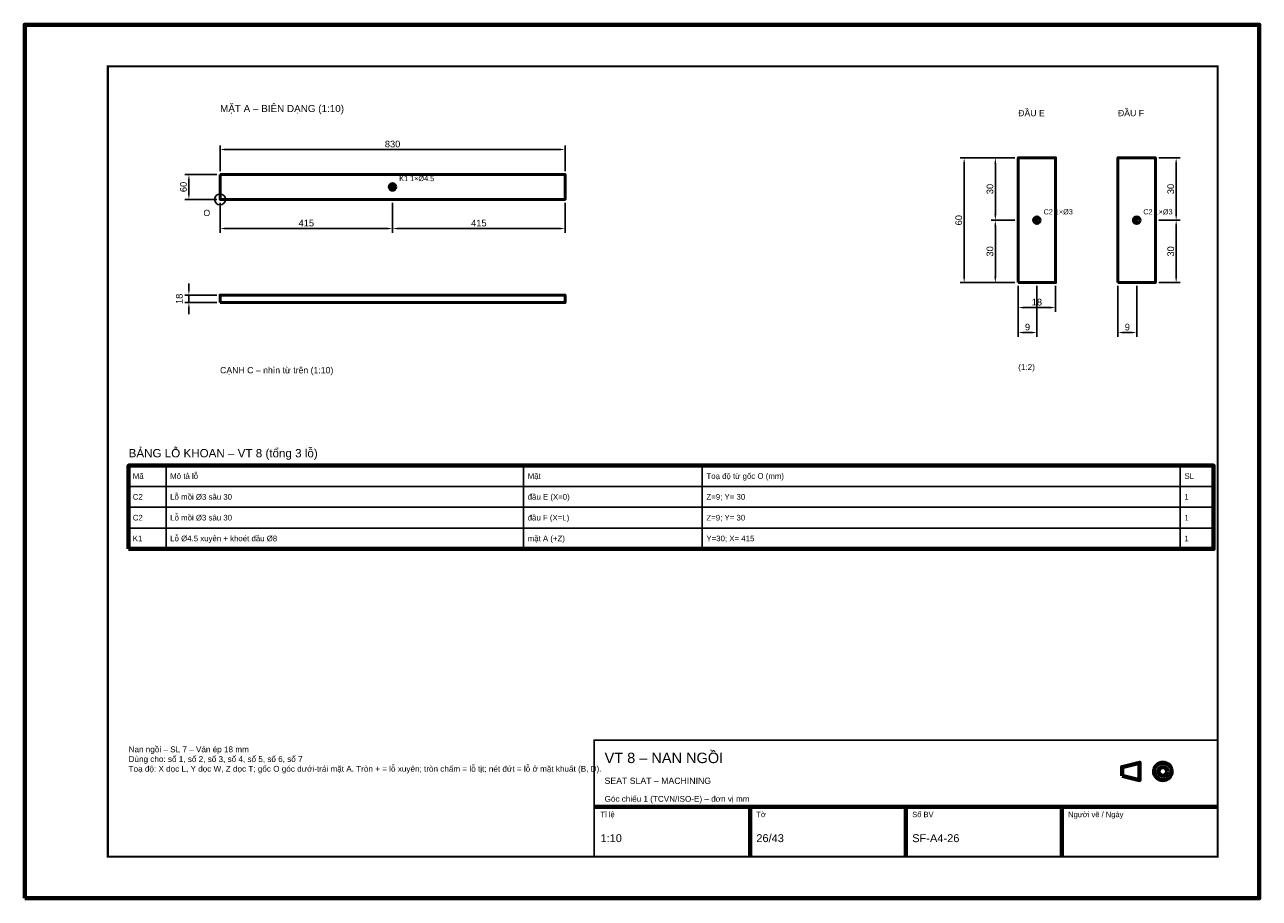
# Model space of a CAD drawing. Header units: millimetres. Extents: x 0 to 2970, y 0 to 2100.
import ezdxf
from ezdxf.enums import TextEntityAlignment as Align

# ---------------------------------------------------------------- set-up
doc = ezdxf.new("R2010")
doc.units = ezdxf.units.MM
doc.header["$LTSCALE"] = 10
for name, color, linetype, lineweight in [('0-KHUNG-BANVE', 7, 'CONTINUOUS', 70), ('1-NET-THAY', 7, 'CONTINUOUS', 50), ('10-PHU-KIEN', 1, 'CONTINUOUS', 25), ('3-KICH-THUOC', 1, 'CONTINUOUS', 18), ('6-CHU', 7, 'CONTINUOUS', 25), ('7-BANG-KE', 7, 'CONTINUOUS', 25)]:
    doc.layers.add(name, color=color, linetype=linetype, lineweight=lineweight)
doc.styles.add('VN', font='arial.ttf')
doc.dimstyles.new('A4', dxfattribs={"dimscale": 10, "dimtxt": 1.6, "dimasz": 1.4, "dimexe": 1, "dimexo": 0.8, "dimgap": 0.5, "dimtad": 1, "dimdec": 1, "dimtxsty": 'VN', "dimcen": 2.5, "dimclrd": 1, "dimclre": 1, "dimclrt": 7, "dimazin": 3, "dimtfac": 1, "dimtmove": 0, "dimatfit": 3})

msp = doc.modelspace()

# ---------------------------------------------------------------- linework, layer by layer
at = {"layer": '0-KHUNG-BANVE'}
for p, q in [((1370, 220), (2870, 220)), ((1745, 100), (1745, 220)), ((2120, 100), (2120, 220)), ((2495, 100), (2495, 220))]:
    msp.add_line(p, q, dxfattribs=at)
for points in [[(0, 0), (2970, 0), (2970, 2100), (0, 2100)], [(250, 840), (2860, 840), (2860, 1040), (250, 1040)], [(2640, 294.5), (2682, 284), (2682, 326), (2640, 315.5)]]:
    msp.add_lwpolyline(points, close=True, dxfattribs=at)
for points, const_width in [([(200, 100), (2870, 100), (2870, 2000), (200, 2000)], 5), ([(1370, 100), (2870, 100), (2870, 380), (1370, 380)], 4)]:
    msp.add_lwpolyline(points, close=True, dxfattribs=dict(at, const_width=const_width))
for radius in [21, 10.5]:
    msp.add_circle((2738, 305), radius, dxfattribs=at)
at = {"layer": '1-NET-THAY'}
for p, q in [((877, 1710), (893, 1710)), ((885, 1702), (885, 1718))]:
    msp.add_line(p, q, dxfattribs=at)
for points in [[(2390, 1480), (2480, 1480), (2480, 1780), (2390, 1780)], [(2630, 1480), (2720, 1480), (2720, 1780), (2630, 1780)], [(470, 1740), (470, 1680), (1300, 1680), (1300, 1740)], [(470, 1432), (1300, 1432), (1300, 1450), (470, 1450)]]:
    msp.add_lwpolyline(points, close=True, dxfattribs=at)
for centre, radius in [((885, 1710), 8), ((2435, 1630), 8), ((2675, 1630), 8), ((2435, 1630), 2), ((2675, 1630), 2)]:
    msp.add_circle(centre, radius, dxfattribs=at)
at = {"layer": '10-PHU-KIEN'}
msp.add_circle((470, 1680), 13, dxfattribs=at)
at = {"layer": '7-BANG-KE'}
for points in [[(250, 990), (340, 990), (340, 1040), (250, 1040)], [(340, 990), (1200, 990), (1200, 1040), (340, 1040)], [(1200, 990), (1630, 990), (1630, 1040), (1200, 1040)], [(1630, 990), (2780, 990), (2780, 1040), (1630, 1040)], [(2780, 990), (2860, 990), (2860, 1040), (2780, 1040)], [(250, 940), (340, 940), (340, 990), (250, 990)], [(340, 940), (1200, 940), (1200, 990), (340, 990)], [(1200, 940), (1630, 940), (1630, 990), (1200, 990)], [(1630, 940), (2780, 940), (2780, 990), (1630, 990)], [(2780, 940), (2860, 940), (2860, 990), (2780, 990)], [(250, 890), (340, 890), (340, 940), (250, 940)], [(340, 890), (1200, 890), (1200, 940), (340, 940)], [(1200, 890), (1630, 890), (1630, 940), (1200, 940)], [(1630, 890), (2780, 890), (2780, 940), (1630, 940)], [(2780, 890), (2860, 890), (2860, 940), (2780, 940)], [(250, 840), (340, 840), (340, 890), (250, 890)], [(340, 840), (1200, 840), (1200, 890), (340, 890)], [(1200, 840), (1630, 840), (1630, 890), (1200, 890)], [(1630, 840), (2780, 840), (2780, 890), (1630, 890)], [(2780, 840), (2860, 840), (2860, 890), (2780, 890)]]:
    msp.add_lwpolyline(points, close=True, dxfattribs=at)

# ---------------------------------------------------------------- texts
at = {"layer": '10-PHU-KIEN', "style": 'VN'}
for s, height, p in [('K1 1×%%c4.5', 12.5, (901, 1724)), ('O', 15, (430, 1640)), ('C2 1×%%c3', 12.5, (2451, 1644)), ('C2 1×%%c3', 12.5, (2691, 1644))]:
    msp.add_text(s, height=height, dxfattribs=at).set_placement(p)
at = {"layer": '6-CHU', "style": 'VN'}
for s, height, p in [('MẶT A – BIÊN DẠNG (1:10)', 17, (470, 1890)), ('ĐẦU E', 15, (2390, 1880)), ('ĐẦU F', 15, (2630, 1880)), ('CẠNH C – nhìn từ trên (1:10)', 15, (470, 1262)), ('(1:2)', 14, (2390, 1270)), ('VT 8 – NAN NGỒI', 25, (1395, 325)), ('SEAT SLAT – MACHINING', 15, (1395, 275)), ('Góc chiếu 1 (TCVN/ISO-E) – đơn vị mm', 14, (1395, 232)), ('Tỉ lệ', 13, (1385, 195)), ('Tờ', 13, (1760, 195)), ('Số BV', 13, (2135, 195)), ('Người vẽ / Ngày', 13, (2510, 195)), ('1:10', 19, (1385, 135)), ('26/43', 19, (1760, 135)), ('SF-A4-26', 19, (2135, 135))]:
    msp.add_text(s, height=height, dxfattribs=at).set_placement(p)
at = {"layer": '6-CHU', "insert": (250, 365), "char_height": 14, "width": 1080, "attachment_point": 1, "style": 'VN'}
msp.add_mtext('Nan ngồi – SL 7 – Ván ép 18 mm\\PDùng cho: số 1, số 2, số 3, số 4, số 5, số 6, số 7\\PToạ độ: X dọc L, Y dọc W, Z dọc T; gốc O góc dưới-trái mặt A. Tròn + = lỗ xuyên; tròn chấm = lỗ tịt; nét đứt = lỗ ở mặt khuất (B, D).', dxfattribs=at)
at = {"layer": '7-BANG-KE', "style": 'VN'}
msp.add_text('BẢNG LỖ KHOAN – VT 8 (tổng 3 lỗ)', height=20, dxfattribs=at).set_placement((250, 1060))
for s, p in [('Mã', (260, 1015)), ('Mô tả lỗ', (350, 1015)), ('Mặt', (1210, 1015)), ('Toạ độ từ gốc O (mm)', (1640, 1015)), ('SL', (2790, 1015)), ('C2', (260, 965)), ('Lỗ mồi %%c3 sâu 30', (350, 965)), ('đầu E (X=0)', (1210, 965)), ('Z=9; Y= 30', (1640, 965)), ('1', (2790, 965)), ('C2', (260, 915)), ('Lỗ mồi %%c3 sâu 30', (350, 915)), ('đầu F (X=L)', (1210, 915)), ('Z=9; Y= 30', (1640, 915)), ('1', (2790, 915)), ('K1', (260, 865)), ('Lỗ %%c4.5 xuyên + khoét đầu %%c8', (350, 865)), ('mặt A (+Z)', (1210, 865)), ('Y=30; X= 415', (1640, 865)), ('1', (2790, 865))]:
    msp.add_text(s, height=13.5, dxfattribs=at).set_placement(p, align=Align.MIDDLE_LEFT)

# ---------------------------------------------------------------- dimensions: what is measured, and where the dimension line sits
at = {"layer": '3-KICH-THUOC'}
for base, p1, p2, override in [((470, 1800), (470, 1740), (1300, 1740), {"dimlfac": 1}), ((470, 1610), (470, 1680), (885, 1680), {"dimlfac": 1}), ((885, 1610), (885, 1680), (1300, 1680), {"dimlfac": 1}), ((2390, 1420), (2390, 1480), (2480, 1480), {"dimlfac": 0.2}), ((2390, 1360), (2390, 1480), (2435, 1480), {"dimlfac": 0.2}), ((2630, 1360), (2630, 1480), (2675, 1480), {"dimlfac": 0.2})]:
    msp.add_linear_dim(base=base, p1=p1, p2=p2, dimstyle='A4', override=override, dxfattribs=at).render()
for base, p1, p2, override in [((2260, 1480), (2390, 1480), (2390, 1780), {"dimlfac": 0.2}), ((2335, 1630), (2390, 1630), (2390, 1780), {"dimlfac": 0.2}), ((2770, 1630), (2720, 1630), (2720, 1780), {"dimlfac": 0.2}), ((395, 1680), (470, 1680), (470, 1740), {"dimlfac": 1}), ((2335, 1480), (2390, 1480), (2390, 1630), {"dimlfac": 0.2}), ((2770, 1480), (2720, 1480), (2720, 1630), {"dimlfac": 0.2}), ((395, 1432), (470, 1432), (470, 1450), {"dimlfac": 1})]:
    msp.add_linear_dim(base=base, p1=p1, p2=p2, angle=90, dimstyle='A4', override=override, dxfattribs=at).render()

doc.saveas('drawing.dxf')
